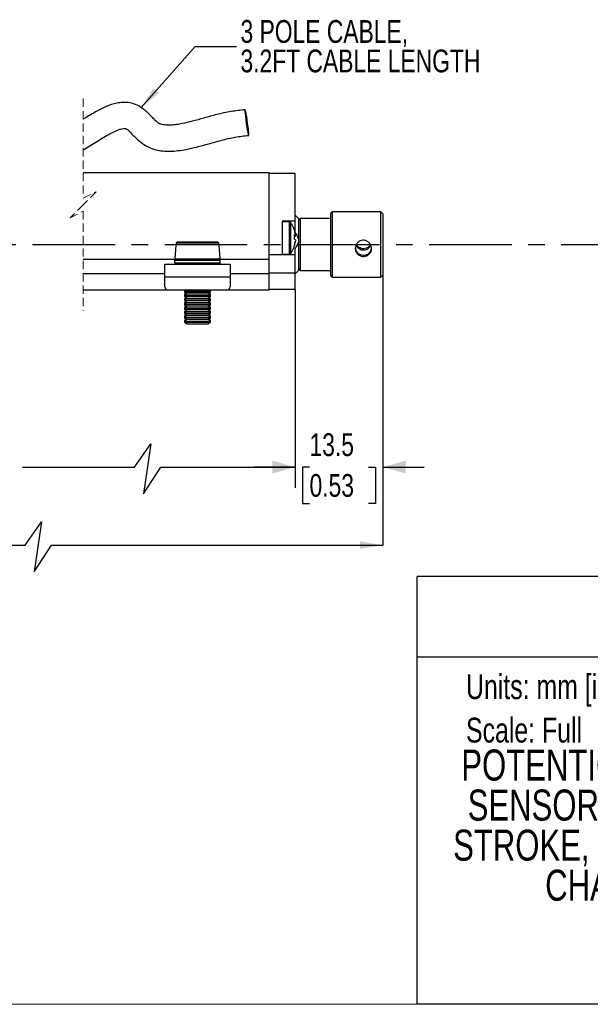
# Model space of a CAD drawing. Header units: millimetres. Extents: x 0 to 432, y 0 to 279.
# Tile 4 of 7: x 256 to 344, y 0 to 151. Entities that reach past the tile are written whole.
import ezdxf
from ezdxf.enums import TextEntityAlignment as Align

# ---------------------------------------------------------------- set-up
doc = ezdxf.new("R2010")
doc.units = ezdxf.units.MM
doc.linetypes.add('CENTERX2', pattern=[20.32, 12.7, -2.54, 2.54, -2.54])
doc.linetypes.add('HIDDEN', pattern=[1.905, 1.27, -0.635])
doc.layers.add('CENTER', color=40, linetype='CENTERX2')
doc.layers.add('DIMENSIONS', color=140, linetype='Continuous', lineweight=25)
doc.layers.add('TEXT', color=140, linetype='Continuous', lineweight=25)
doc.styles.add('SLDTEXTSTYLE0', font='TXT', dxfattribs={"width": 0.75})
doc.dimstyles.new('SLDDIMSTYLE2', dxfattribs={"dimtxt": 3.5, "dimasz": 3.5, "dimexe": 0, "dimexo": 0.0625, "dimgap": 0.875, "dimtad": 0, "dimtih": 1, "dimtoh": 1, "dimdec": 1, "dimrnd": 1e-09, "dimzin": 12, "dimdsep": 46, "dimtxsty": 'SLDTEXTSTYLE0', "dimsah": 1, "dimcen": 0.09, "dimadec": 0, "dimazin": 3, "dimtfac": 1, "dimtdec": 1, "dimtmove": 0, "dimatfit": 0, "dimfxl": 0, "dimfrac": 2, "dimtolj": 1, "dimtzin": 12, "dimarcsym": 0})
doc.dimstyles.new('SLDDIMSTYLE3', dxfattribs={"dimtxt": 0.18, "dimasz": 3.5, "dimexe": 0, "dimexo": 0.0625, "dimgap": 0, "dimtad": 0, "dimtih": 1, "dimtoh": 1, "dimdec": 0, "dimrnd": 1e-09, "dimzin": 0, "dimdsep": 46, "dimtxsty": 'Standard', "dimsah": 1, "dimcen": 0.09, "dimadec": 0, "dimazin": 0, "dimtfac": 3.5, "dimtdec": 0, "dimtofl": 0, "dimtmove": 0, "dimatfit": 3, "dimfxl": 0, "dimfrac": 2, "dimtolj": 1, "dimtzin": 0, "dimarcsym": 0})

# ---------------------------------------------------------------- blocks, each defined once
blk = doc.blocks.new('SW_NOTE_0')
at = {"layer": 'TEXT', "color": 0, "insert": (0, 4.91), "char_height": 3.81, "attachment_point": 1, "style": 'SLDTEXTSTYLE0'}
blk.add_mtext('Units: mm [inches]', dxfattribs=at)
blk = doc.blocks.new('SW_NOTE_0_1')
at = {"layer": 'TEXT', "color": 0, "insert": (0, 4.91), "char_height": 3.81, "attachment_point": 1, "style": 'SLDTEXTSTYLE0'}
blk.add_mtext('Scale: Full', dxfattribs=at)
blk = doc.blocks.new('Block1')
at = {"color": 140, "linetype": 'Continuous', "lineweight": 18}
blk.add_line((431.8, 0), (431.8, 65.76), dxfattribs=at)
at = {"layer": 'TEXT'}
for p, q in [((431.8, 65.76), (317.5, 65.76)), ((317.5, 0), (317.5, 65.76)), ((317.5, 53.39), (431.8, 53.39)), ((431.8, 0), (317.5, 0))]:
    blk.add_line(p, q, dxfattribs=at)
for name, p in [('SW_NOTE_0', (324.99, 45.8)), ('SW_NOTE_0_1', (324.99, 39.13))]:
    blk.add_blockref(name, p, dxfattribs=at)
at = {"layer": 'TEXT', "color": 140, "style": 'SLDTEXTSTYLE0', "width": 0.75}
for tag, height, p in [('AUTOATTR0', 4.23, (356.13, 55.71)), ('AUTOATTR1_0', 4.76, (324.27, 32.96)), ('AUTOATTR1_1', 4.76, (325.25, 26.81)), ('AUTOATTR1_2', 4.76, (323.01, 20.65)), ('AUTOATTR1_3', 4.76, (337.16, 14.49))]:
    blk.add_attdef(tag, text='', height=height, dxfattribs=at).set_placement(p, align=Align.BOTTOM_LEFT)
blk = doc.blocks.new('_D_8')
at = {"layer": 'DIMENSIONS'}
for p, q in [((312.22, 111.69), (312.22, 79.38)), ((298.72, 108.59), (298.72, 79.38)), ((298.72, 82.56), (292.37, 82.56)), ((300.94, 82.53), (299.88, 82.53)), ((299.88, 82.53), (299.88, 76.98)), ((310, 82.53), (311.06, 82.53)), ((311.06, 82.53), (311.06, 76.98)), ((312.22, 82.56), (318.57, 82.56)), ((299.88, 76.98), (300.94, 76.98)), ((311.06, 76.98), (310, 76.98))]:
    blk.add_line(p, q, dxfattribs=at)
for points in [[(298.72, 82.56), (295.22, 83.56), (295.22, 81.56)], [(312.22, 82.56), (315.72, 81.56), (315.72, 83.56)]]:
    blk.add_solid(points, dxfattribs=at)
at = {"layer": 'DIMENSIONS', "char_height": 3.5, "attachment_point": 1, "style": 'SLDTEXTSTYLE0'}
for s, insert in [('13.5', (300.94, 87.75)), ('0.53', (300.94, 81.49))]:
    blk.add_mtext(s, dxfattribs=dict(at, insert=insert))
blk = doc.blocks.new('SW_NOTE_0_3')
at = {"layer": 'TEXT', "color": 0, "char_height": 3.5, "attachment_point": 1, "style": 'SLDTEXTSTYLE0'}
for s, insert in [('3 POLE CABLE,', (0.6, 4.05)), ('3.2FT CABLE LENGTH', (0.6, -0.48))]:
    blk.add_mtext(s, dxfattribs=dict(at, insert=insert))

msp = doc.modelspace()

# ---------------------------------------------------------------- linework, layer by layer
at = {"color": 7, "linetype": 'HIDDEN', "lineweight": 18}
for p, q in [((266.16, 139.18), (266.16, 123.88)), ((266.16, 123.88), (268.16, 124.88)), ((268.16, 124.88), (266.16, 122.88)), ((266.16, 122.88), (264.16, 120.88)), ((264.16, 120.88), (266.16, 121.88)), ((266.16, 121.88), (266.16, 106.58))]:
    msp.add_line(p, q, dxfattribs=at)
for p, q in [((294.72, 127.76), (266.16, 127.76)), ((294.72, 114.46), (294.72, 127.76)), ((298.72, 127.66), (294.72, 127.66)), ((298.72, 120.36), (298.72, 127.66)), ((299.22, 120.76), (298.72, 121.26)), ((304.42, 121.76), (304.22, 121.56)), ((304.22, 116.17), (304.22, 121.56)), ((311.92, 121.76), (304.42, 121.76)), ((304.42, 121.76), (304.42, 116.15)), ((312.22, 121.46), (311.92, 121.76)), ((311.92, 116.15), (311.92, 121.76)), ((312.22, 121.46), (312.22, 116.18)), ((298.72, 120.36), (296.72, 120.36)), ((296.72, 120.36), (296.72, 118.46)), ((297.83, 120.26), (296.72, 120.26)), ((297.83, 120.26), (297.83, 115.26)), ((298.02, 120.16), (298.02, 115.35)), ((298.72, 118.68), (298.72, 120.36)), ((299.52, 120.76), (299.22, 120.46)), ((299.22, 120.76), (299.22, 117.63)), ((304.22, 120.76), (299.52, 120.76)), ((299.52, 120.76), (299.52, 116.27)), ((296.72, 118.46), (296.72, 117.06)), ((298.62, 118.2), (298.77, 118.2)), ((298.77, 118.04), (298.62, 118.05)), ((298.77, 118.35), (298.77, 118.2)), ((298.77, 118.04), (298.77, 118.21)), ((286.95, 116.98), (280.49, 116.98)), ((280.69, 117.16), (286.75, 117.16)), ((296.72, 117.06), (296.72, 115.16)), ((298.77, 117.47), (298.77, 117.28)), ((298.77, 117.17), (298.77, 117.28)), ((299.22, 117.63), (299.22, 117.1)), ((299.22, 117.1), (299.22, 112.76)), ((280.35, 116.06), (280.22, 114.56)), ((280.41, 116.06), (280.35, 116.06)), ((287.09, 116.06), (287.04, 116.06)), ((287.22, 114.56), (287.09, 116.06)), ((296.72, 115.16), (294.72, 115.16)), ((296.72, 115.26), (297.83, 115.26)), ((298.72, 115.16), (296.72, 115.16)), ((298.72, 115.16), (298.72, 116.15)), ((298.72, 112.36), (298.72, 115.16)), ((299.52, 116.27), (299.52, 112.76)), ((304.22, 111.96), (304.22, 116.17)), ((304.42, 116.15), (304.42, 111.76)), ((311.92, 111.76), (311.92, 116.15)), ((312.22, 116.18), (312.22, 112.06)), ((280.29, 114.46), (266.16, 114.46)), ((278.72, 111.76), (278.72, 113.76)), ((278.72, 113.76), (288.72, 113.76)), ((280.22, 114.56), (287.22, 114.56)), ((280.26, 113.96), (280.26, 114.36)), ((280.26, 114.36), (287.2, 114.36)), ((280.26, 113.96), (287.2, 113.96)), ((294.72, 114.46), (287.17, 114.46)), ((287.2, 113.96), (287.2, 114.36)), ((288.72, 113.76), (288.72, 111.76)), ((294.72, 112.36), (294.72, 114.46)), ((278.72, 112.26), (266.16, 112.26)), ((294.72, 112.26), (288.72, 112.26)), ((298.72, 112.36), (294.72, 112.36)), ((294.72, 112.26), (294.72, 112.36)), ((294.72, 109.76), (294.72, 112.26)), ((298.72, 112.26), (299.22, 112.76)), ((298.72, 109.86), (298.72, 112.36)), ((299.22, 113.06), (299.52, 112.76)), ((299.52, 112.76), (304.22, 112.76)), ((311.92, 111.76), (312.22, 112.06)), ((288.72, 111.76), (278.72, 111.76)), ((278.72, 110.26), (278.72, 111.76)), ((288.72, 111.76), (288.72, 110.26)), ((304.22, 111.96), (304.42, 111.76)), ((304.42, 111.76), (311.92, 111.76)), ((279.22, 109.76), (266.16, 109.76)), ((288.22, 109.76), (279.22, 109.76)), ((281.98, 109.76), (281.72, 109.58)), ((281.77, 109.76), (281.72, 109.72)), ((281.72, 109.72), (281.72, 109.61)), ((281.72, 109.72), (281.92, 109.72)), ((281.72, 109.61), (281.74, 109.59)), ((281.72, 109.61), (281.76, 109.61)), ((281.72, 109.58), (281.72, 109.46)), ((281.72, 109.58), (285.72, 109.58)), ((281.72, 109.46), (282.11, 109.19)), ((281.72, 109.46), (285.72, 109.46)), ((282.01, 109.26), (281.72, 109.06)), ((282.11, 109.19), (281.72, 108.92)), ((281.72, 109.06), (281.72, 108.94)), ((281.72, 109.06), (281.92, 109.06)), ((281.72, 108.94), (281.74, 108.93)), ((281.72, 108.94), (281.76, 108.94)), ((282.11, 109.19), (285.33, 109.19)), ((285.33, 109.19), (285.72, 109.46)), ((285.72, 108.92), (285.33, 109.19)), ((285.72, 109.06), (285.43, 109.26)), ((285.72, 109.58), (285.46, 109.76)), ((285.52, 109.72), (285.72, 109.72)), ((285.52, 109.06), (285.72, 109.06)), ((285.72, 109.72), (285.67, 109.76)), ((285.68, 109.61), (285.72, 109.61)), ((285.68, 108.94), (285.72, 108.94)), ((285.7, 109.59), (285.72, 109.61)), ((285.7, 108.93), (285.72, 108.94)), ((285.72, 109.61), (285.72, 109.72)), ((285.72, 109.46), (285.72, 109.58)), ((285.72, 108.94), (285.72, 109.06)), ((294.72, 109.76), (288.22, 109.76)), ((298.72, 109.86), (294.72, 109.86)), ((281.72, 108.92), (281.72, 108.8)), ((281.72, 108.92), (285.72, 108.92)), ((281.72, 108.8), (282.11, 108.53)), ((281.72, 108.8), (285.72, 108.8)), ((282.01, 108.6), (281.72, 108.4)), ((282.11, 108.53), (281.72, 108.25)), ((281.72, 108.4), (281.72, 108.28)), ((281.72, 108.4), (281.92, 108.4)), ((281.72, 108.28), (281.74, 108.27)), ((281.72, 108.28), (281.76, 108.28)), ((281.72, 108.25), (281.72, 108.14)), ((281.72, 108.25), (285.72, 108.25)), ((281.72, 108.14), (282.11, 107.87)), ((281.72, 108.14), (285.72, 108.14)), ((282.01, 107.94), (281.72, 107.74)), ((282.11, 107.87), (281.72, 107.59)), ((281.72, 107.74), (281.72, 107.62)), ((281.72, 107.74), (281.92, 107.74)), ((281.72, 107.62), (281.74, 107.61)), ((281.72, 107.62), (281.76, 107.62)), ((281.72, 107.59), (281.72, 107.48)), ((281.72, 107.59), (285.72, 107.59)), ((281.72, 107.48), (282.11, 107.2)), ((281.72, 107.48), (285.72, 107.48)), ((282.11, 108.53), (285.33, 108.53)), ((282.11, 107.87), (285.33, 107.87)), ((285.33, 108.53), (285.72, 108.8)), ((285.72, 108.25), (285.33, 108.53)), ((285.33, 107.87), (285.72, 108.14)), ((285.72, 107.59), (285.33, 107.87)), ((285.33, 107.2), (285.72, 107.48)), ((285.72, 108.4), (285.43, 108.6)), ((285.72, 107.74), (285.43, 107.94)), ((285.52, 108.4), (285.72, 108.4)), ((285.52, 107.74), (285.72, 107.74)), ((285.68, 108.28), (285.72, 108.28)), ((285.68, 107.62), (285.72, 107.62)), ((285.7, 108.27), (285.72, 108.28)), ((285.7, 107.61), (285.72, 107.62)), ((285.72, 108.8), (285.72, 108.92)), ((285.72, 108.28), (285.72, 108.4)), ((285.72, 108.14), (285.72, 108.25)), ((285.72, 107.62), (285.72, 107.74)), ((285.72, 107.48), (285.72, 107.59)), ((282.01, 107.28), (281.72, 107.07)), ((282.11, 107.2), (281.72, 106.93)), ((281.72, 107.07), (281.72, 106.96)), ((281.72, 107.07), (281.92, 107.07)), ((281.72, 106.96), (281.74, 106.95)), ((281.72, 106.96), (281.76, 106.96)), ((281.72, 106.93), (281.72, 106.82)), ((281.72, 106.93), (285.72, 106.93)), ((281.72, 106.82), (282.11, 106.54)), ((281.72, 106.82), (285.72, 106.82)), ((282.01, 106.61), (281.72, 106.41)), ((282.11, 106.54), (281.72, 106.27)), ((281.72, 106.41), (281.72, 106.3)), ((281.72, 106.41), (281.92, 106.41)), ((281.72, 106.3), (281.74, 106.28)), ((281.72, 106.3), (281.76, 106.3)), ((281.72, 106.27), (281.72, 106.15)), ((281.72, 106.27), (285.72, 106.27)), ((281.72, 106.15), (282.11, 105.88)), ((281.72, 106.15), (285.72, 106.15)), ((282.01, 105.95), (281.72, 105.75)), ((282.11, 107.2), (285.33, 107.2)), ((282.11, 106.54), (285.33, 106.54)), ((285.72, 106.93), (285.33, 107.2)), ((285.33, 106.54), (285.72, 106.82)), ((285.72, 106.27), (285.33, 106.54)), ((285.33, 105.88), (285.72, 106.15)), ((285.72, 107.07), (285.43, 107.28)), ((285.72, 106.41), (285.43, 106.61)), ((285.72, 105.75), (285.43, 105.95)), ((285.52, 107.07), (285.72, 107.07)), ((285.52, 106.41), (285.72, 106.41)), ((285.68, 106.96), (285.72, 106.96)), ((285.68, 106.3), (285.72, 106.3)), ((285.7, 106.95), (285.72, 106.96)), ((285.7, 106.28), (285.72, 106.3)), ((285.72, 106.96), (285.72, 107.07)), ((285.72, 106.82), (285.72, 106.93)), ((285.72, 106.3), (285.72, 106.41)), ((285.72, 106.15), (285.72, 106.27)), ((282.11, 105.88), (281.72, 105.61)), ((281.72, 105.75), (281.72, 105.64)), ((281.72, 105.75), (281.92, 105.75)), ((281.72, 105.64), (281.74, 105.62)), ((281.72, 105.64), (281.76, 105.64)), ((281.72, 105.61), (281.72, 105.49)), ((281.72, 105.61), (285.72, 105.61)), ((281.72, 105.49), (282.11, 105.22)), ((281.72, 105.49), (285.72, 105.49)), ((282.01, 105.29), (281.72, 105.09)), ((282.11, 105.22), (281.72, 104.95)), ((281.72, 105.09), (281.72, 104.97)), ((281.72, 105.09), (281.92, 105.09)), ((281.72, 104.97), (281.74, 104.96)), ((281.72, 104.97), (281.76, 104.97)), ((281.72, 104.95), (281.72, 104.83)), ((281.72, 104.95), (285.72, 104.95)), ((281.72, 104.83), (282.11, 104.56)), ((281.72, 104.83), (285.72, 104.83)), ((282.11, 105.88), (285.33, 105.88)), ((282.11, 105.22), (285.33, 105.22)), ((282.11, 104.56), (285.33, 104.56)), ((285.72, 105.61), (285.33, 105.88)), ((285.33, 105.22), (285.72, 105.49)), ((285.72, 104.95), (285.33, 105.22)), ((285.33, 104.56), (285.72, 104.83)), ((285.72, 105.09), (285.43, 105.29)), ((285.52, 105.75), (285.72, 105.75)), ((285.52, 105.09), (285.72, 105.09)), ((285.68, 105.64), (285.72, 105.64)), ((285.68, 104.97), (285.72, 104.97)), ((285.7, 105.62), (285.72, 105.64)), ((285.7, 104.96), (285.72, 104.97)), ((285.72, 105.64), (285.72, 105.75)), ((285.72, 105.49), (285.72, 105.61)), ((285.72, 104.97), (285.72, 105.09)), ((285.72, 104.83), (285.72, 104.95))]:
    msp.add_line(p, q)
at = {"color": 7, "linetype": 'Continuous', "lineweight": 18}
msp.add_line((0, 0), (431.8, 0), dxfattribs=at)
at = {"flags": 128}
for points in [[(291.03, 137.48), (291.01, 137.41), (291.01, 137.19), (291.04, 136.85), (291.08, 136.41), (291.14, 135.9), (291.22, 135.36), (291.3, 134.84), (291.38, 134.36), (291.45, 133.96), (291.52, 133.68), (291.57, 133.54), (291.6, 133.54), (291.6, 133.68), (291.59, 133.97), (291.56, 134.36), (291.5, 134.84), (291.43, 135.37), (291.36, 135.9), (291.28, 136.41), (291.2, 136.85), (291.13, 137.19), (291.07, 137.41), (291.03, 137.48)], [(280.41, 116.06), (280.45, 116.57), (280.49, 116.98)], [(286.95, 116.98), (286.99, 116.57), (287.04, 116.06)]]:
    msp.add_lwpolyline(points, dxfattribs=at)
for centre, radius, start, end in [((297.83, 120.02), 0.24, 36.9477, 89.9984), ((294.82, 117.76), 4, 17.7364, 36.9458), ((298.56, 118.95), 0.0761, 357.3224, 37.3245), ((294.9, 117.81), 3.9, 7.9253, 17.7076), ((298.43, 117.85), 0.485, 46.2515, 67.2122), ((294.32, 117.94), 4.32, 355.137, 4.863), ((298.43, 118.39), 0.485, 292.7878, 313.7485), ((294.82, 117.76), 4, 323.0542, 342.2636), ((298.43, 117.12), 0.485, 46.2511, 67.2126), ((294.9, 117.81), 3.9, 342.2924, 352.0747), ((294.9, 117.7), 3.9, 342.2924, 352.0747), ((298.51, 116.57), 0.125, 347.235, 28.2971), ((294.3, 117.58), 4.33, 359.7607, 2.357), ((297.83, 115.5), 0.24, 270.0016, 323.0523), ((287, 114.36), 0.2, 359.9991, 90.0017), ((287, 113.96), 0.2, 269.9978, 0.0011), ((279.22, 110.26), 0.5, 179.999, 270.0003), ((288.22, 110.26), 0.5, 270.0003, 359.9996)]:
    msp.add_arc(centre, radius, start, end)
for points, knots in [([(291.03, 137.48), (290.31, 137.39), (288.85, 137.22), (286.74, 136.77), (284.77, 136.21), (283, 135.72), (281.61, 135.37), (280.49, 135.17), (279.58, 135.08), (278.82, 135.09), (278.27, 135.2), (277.88, 135.32), (277.47, 135.59), (277.03, 136.04), (276.52, 136.58), (275.95, 137.12), (275.28, 137.69), (274.43, 138.23), (273.37, 138.58), (272.29, 138.63), (271.06, 138.46), (269.65, 137.97), (268.31, 137.29), (267.2, 136.64), (266.56, 136.26), (266.21, 136.04), (266.16, 136)], [0, 0, 0, 0, 0.080886, 0.164195, 0.241023, 0.309649, 0.368597, 0.401056, 0.436397, 0.471147, 0.485852, 0.498352, 0.516614, 0.540425, 0.568427, 0.599246, 0.62836, 0.666863, 0.710968, 0.751167, 0.785919, 0.849189, 0.917446, 0.953833, 0.99256, 1, 1, 1, 1]), ([(266.16, 131.29), (266.3, 131.38), (266.78, 131.66), (267.58, 132.18), (268.58, 132.8), (269.57, 133.4), (270.52, 133.93), (271.3, 134.29), (271.88, 134.5), (272.24, 134.58), (272.47, 134.61), (272.59, 134.6), (272.63, 134.6), (272.68, 134.59), (272.75, 134.54), (272.94, 134.43), (273.19, 134.22), (273.6, 133.8), (274.18, 133.19), (275.04, 132.44), (276.09, 131.73), (277.25, 131.3), (278.41, 131.11), (279.56, 131.07), (280.77, 131.17), (282.13, 131.39), (283.68, 131.75), (285.48, 132.24), (287.43, 132.81), (289.48, 133.29), (290.9, 133.45), (291.59, 133.52)], [0, 0, 0, 0, 0.0182274, 0.0603723, 0.1033676, 0.1457546, 0.1856518, 0.2216952, 0.2383118, 0.2521974, 0.261447, 0.2640638, 0.2648879, 0.26554, 0.2698687, 0.2741171, 0.2891865, 0.3056227, 0.337497, 0.3801294, 0.4291554, 0.4740475, 0.5127409, 0.5559668, 0.5992007, 0.6441179, 0.7043158, 0.7723063, 0.8460396, 0.9251178, 1, 1, 1, 1]), ([(299.22, 117.63), (299.22, 117.64), (299.19, 117.81), (299.06, 118.19), (298.84, 118.51), (298.72, 118.68)], [0, 0, 0, 0, 0.002895, 0.463297, 1, 1, 1, 1]), ([(280.49, 116.98), (280.49, 116.99), (280.5, 117.03), (280.53, 117.08), (280.58, 117.13), (280.63, 117.15), (280.67, 117.16), (280.69, 117.16)], [0, 0, 0, 0, 0.166416, 0.388008, 0.611755, 0.839089, 1, 1, 1, 1]), ([(286.75, 117.16), (286.77, 117.16), (286.82, 117.15), (286.87, 117.12), (286.91, 117.08), (286.94, 117.03), (286.95, 116.99), (286.95, 116.98)], [0, 0, 0, 0, 0.207698, 0.441048, 0.590936, 0.814316, 1, 1, 1, 1]), ([(298.72, 116.15), (298.85, 116.31), (299.08, 116.59), (299.18, 116.94), (299.22, 117.1)], [0, 0, 0, 0, 0.561845, 1, 1, 1, 1]), ([(308.02, 115.81), (308, 115.92), (307.95, 116.17), (308.02, 116.56), (308.22, 116.93), (308.53, 117.22), (308.92, 117.4), (309.35, 117.43), (309.75, 117.31), (310.1, 117.07), (310.35, 116.73), (310.48, 116.32), (310.47, 115.9), (310.32, 115.52), (310.05, 115.2), (309.69, 114.99), (309.27, 114.91), (308.86, 114.96), (308.48, 115.13), (308.17, 115.42), (308.07, 115.68), (308.02, 115.81)], [0, 0, 0, 0, 0.043898, 0.096695, 0.149626, 0.203492, 0.25814, 0.31173, 0.364008, 0.416793, 0.471129, 0.525589, 0.578262, 0.629606, 0.681651, 0.735407, 0.789489, 0.842114, 0.893889, 0.94646, 1, 1, 1, 1]), ([(308.09, 116.66), (308.1, 116.64), (308.15, 116.5), (308.35, 116.26), (308.69, 116.01), (309.1, 115.9), (309.52, 115.93), (309.89, 116.1), (310.19, 116.35), (310.3, 116.57), (310.35, 116.67)], [0, 0, 0, 0, 0.018282, 0.160698, 0.310212, 0.460254, 0.601724, 0.739267, 0.883362, 1, 1, 1, 1]), ([(310.3, 116.77), (310.27, 116.71), (310.18, 116.53), (309.91, 116.3), (309.52, 116.12), (309.09, 116.09), (308.69, 116.21), (308.35, 116.43), (308.21, 116.65), (308.14, 116.75)], [0, 0, 0, 0, 0.071831, 0.231012, 0.3925, 0.550862, 0.705347, 0.861334, 1, 1, 1, 1]), ([(307.97, 116.33), (307.98, 116.2), (308.01, 115.93), (308.21, 115.58), (308.52, 115.3), (308.91, 115.13), (309.32, 115.1), (309.72, 115.19), (310.07, 115.4), (310.33, 115.72), (310.47, 116.05), (310.46, 116.26), (310.45, 116.33)], [0, 0, 0, 0, 0.103444, 0.205006, 0.309928, 0.420269, 0.528165, 0.629713, 0.731101, 0.837524, 0.946432, 1, 1, 1, 1]), ([(280.26, 114.36), (280.26, 114.36), (280.26, 114.38), (280.27, 114.43), (280.31, 114.49), (280.36, 114.53), (280.41, 114.55), (280.45, 114.56), (280.46, 114.56)], [0, 0, 0, 0, 0.003186, 0.216212, 0.429238, 0.642919, 0.857703, 1, 1, 1, 1]), ([(280.46, 113.76), (280.46, 113.76), (280.44, 113.76), (280.4, 113.77), (280.34, 113.8), (280.29, 113.85), (280.27, 113.91), (280.26, 113.94), (280.26, 113.96)], [0, 0, 0, 0, 0.002233, 0.218865, 0.435345, 0.650968, 0.865397, 1, 1, 1, 1])]:
    msp.add_open_spline(points, degree=3, knots=knots)
at = {"layer": 'CENTER'}
msp.add_line((55.16, 116.76), (369.77, 116.76), dxfattribs=at)
at = {"layer": 'DIMENSIONS'}
for p, q in [((312.22, 112), (312.22, 70.56)), ((298.72, 109.8), (298.72, 82.56))]:
    msp.add_line(p, q, dxfattribs=at)
for points in [[(256.8, 82.56), (274.06, 82.56), (276.57, 86.13), (275.44, 78.47), (278.11, 82.56), (298.72, 82.56)], [(216.3, 70.56), (257.22, 70.56), (259.74, 74.13), (258.61, 66.47), (261.28, 70.56), (312.22, 70.56)]]:
    msp.add_lwpolyline(points, dxfattribs=at)
for points in [[(295.22, 83.14), (295.22, 81.98), (298.72, 82.56)], [(308.72, 71.14), (308.72, 69.98), (312.22, 70.56)]]:
    msp.add_solid(points, dxfattribs=at)

# ---------------------------------------------------------------- block references
at = {"color": 7, "linetype": 'Continuous'}
ref = msp.add_blockref('Block1', (0, 0), dxfattribs=at)
ref.add_attrib('AUTOATTR0', 'PY2-F-0025-S-L', dxfattribs={"layer": 'TEXT', "height": 4.2333, "style": 'SLDTEXTSTYLE0', "width": 0.75}).set_placement((356.13, 55.71), align=Align.BOTTOM_LEFT)
ref.add_attrib('AUTOATTR1_0', 'POTENTIOMETER LINEAR POSITION ', dxfattribs={"layer": 'TEXT', "height": 4.7625, "style": 'SLDTEXTSTYLE0', "width": 0.75}).set_placement((324.27, 32.96), align=Align.BOTTOM_LEFT)
ref.add_attrib('AUTOATTR1_1', 'SENSOR, SPRING LOADED, 25MM ', dxfattribs={"layer": 'TEXT', "height": 4.7625, "style": 'SLDTEXTSTYLE0', "width": 0.75}).set_placement((325.25, 26.81), align=Align.BOTTOM_LEFT)
ref.add_attrib('AUTOATTR1_2', 'STROKE, 6MM SHAFT, 63MM BODY, ', dxfattribs={"layer": 'TEXT', "height": 4.7625, "style": 'SLDTEXTSTYLE0', "width": 0.75}).set_placement((323.01, 20.65), align=Align.BOTTOM_LEFT)
ref.add_attrib('AUTOATTR1_3', 'CHANEL MOUNT, PIGTAIL', dxfattribs={"layer": 'TEXT', "height": 4.7625, "style": 'SLDTEXTSTYLE0', "width": 0.75}).set_placement((337.16, 14.49), align=Align.BOTTOM_LEFT)
at = {"layer": 'TEXT'}
msp.add_blockref('SW_NOTE_0_3', (289.73, 147.2), dxfattribs=at)

# ---------------------------------------------------------------- dimensions: what is measured, and where the dimension line sits
at = {"layer": 'DIMENSIONS'}
dim = msp.add_linear_dim(base=(312.22, 82.56), p1=(298.72, 109.86), p2=(312.22, 112.96), dimstyle='SLDDIMSTYLE2', dxfattribs=at)
dim.commit()
dim.dimension.update_dxf_attribs({"geometry": '_D_8', "text_midpoint": (305.47, 82.56), "dimtype": 160})

# ---------------------------------------------------------------- leaders
at = {"layer": 'TEXT'}
msp.add_leader([(275.07, 137.81), (283.38, 147.2), (289.73, 147.2)], dimstyle='SLDDIMSTYLE3', dxfattribs=at)

doc.saveas('drawing.dxf')
